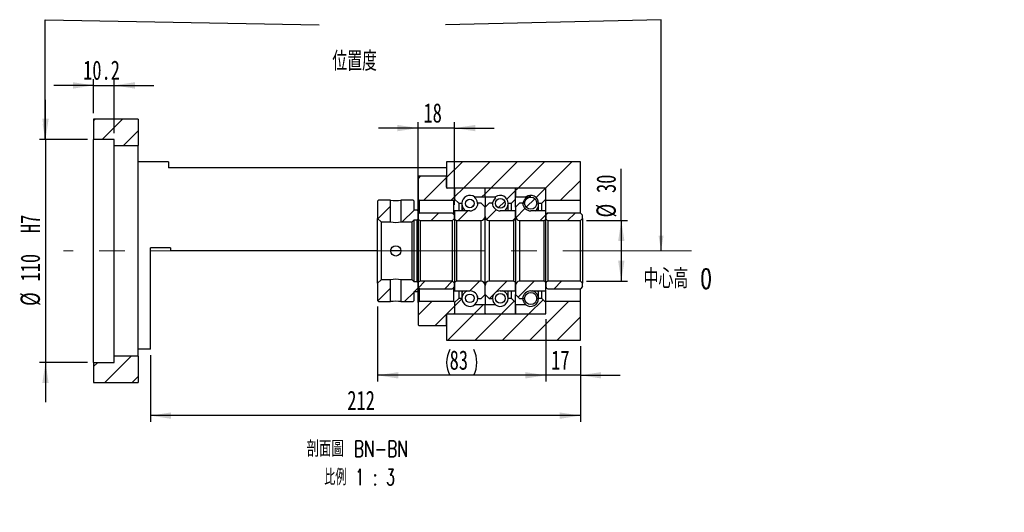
# Model space of a CAD drawing. Header units: millimetres. Extents: x 17 to 333, y 11 to 190.
# Tile 4 of 5: x 171 to 333, y 11 to 92. Entities that reach past the tile are written whole.
import ezdxf

# ---------------------------------------------------------------- set-up
doc = ezdxf.new("R2010")
doc.units = ezdxf.units.MM
doc.linetypes.add('CENTERX2', pattern=[20.32, 12.7, -2.54, 2.54, -2.54])
doc.layers.add('圖層0', color=7, linetype='Continuous')
doc.styles.add('SLDTEXTSTYLE0', font='TXT', dxfattribs={"width": 0.7})
doc.styles.add('SLDTEXTSTYLE1', font='TXT', dxfattribs={"width": 0.7, "bigfont": 'bigfont'})
doc.styles.add('SLDTEXTSTYLE4', font='TXT', dxfattribs={"width": 0.625, "bigfont": 'bigfont'})
doc.dimstyles.new('SLDDIMSTYLE1', dxfattribs={"dimtxt": 0.18, "dimasz": 2.5, "dimexe": 0, "dimexo": 0.0625, "dimgap": 0, "dimtad": 0, "dimtih": 1, "dimtoh": 1, "dimdec": 0, "dimrnd": 1e-09, "dimzin": 0, "dimdsep": 46, "dimtxsty": 'Standard', "dimsah": 1, "dimcen": 0.09, "dimadec": 0, "dimazin": 0, "dimtfac": 2.5, "dimtdec": 0, "dimtofl": 0, "dimtmove": 0, "dimatfit": 3, "dimfxl": 0, "dimfrac": 2, "dimtolj": 1, "dimtzin": 0, "dimarcsym": 0})
doc.dimstyles.new('SLDDIMSTYLE4', dxfattribs={"dimtxt": 3.389974, "dimasz": 2.5, "dimexe": 0, "dimexo": 0.0625, "dimgap": 0.847493, "dimtad": 1, "dimlfac": 3, "dimrnd": 1e-09, "dimzin": 12, "dimdsep": 46, "dimtxsty": 'SLDTEXTSTYLE0', "dimsah": 1, "dimcen": 0.09, "dimadec": 0, "dimazin": 3, "dimtfac": 1, "dimtmove": 0, "dimatfit": 0, "dimfxl": 0, "dimfrac": 2, "dimtolj": 1, "dimtzin": 12, "dimarcsym": 0})
doc.dimstyles.new('SLDDIMSTYLE5', dxfattribs={"dimtxt": 3.389974, "dimasz": 2.5, "dimexe": 0, "dimexo": 0.0625, "dimgap": 0.847493, "dimtad": 1, "dimdec": 1, "dimlfac": 3, "dimrnd": 1e-09, "dimzin": 12, "dimdsep": 46, "dimtxsty": 'SLDTEXTSTYLE0', "dimsah": 1, "dimcen": 0.09, "dimadec": 0, "dimazin": 3, "dimtfac": 1, "dimtdec": 1, "dimtmove": 0, "dimatfit": 0, "dimfxl": 0, "dimfrac": 2, "dimtolj": 1, "dimtzin": 12, "dimarcsym": 0})
doc.dimstyles.new('SLDDIMSTYLE6', dxfattribs={"dimtxt": 3.389974, "dimasz": 2.5, "dimexe": 0, "dimexo": 0.0625, "dimgap": 0.847493, "dimtad": 1, "dimlfac": 3, "dimrnd": 1e-09, "dimzin": 12, "dimdsep": 46, "dimtxsty": 'SLDTEXTSTYLE0', "dimsah": 1, "dimcen": 0.09, "dimadec": 0, "dimazin": 3, "dimtfac": 1, "dimtofl": 0, "dimtmove": 0, "dimatfit": 3, "dimfxl": 0, "dimfrac": 2, "dimtolj": 1, "dimtzin": 12, "dimarcsym": 0})

# ---------------------------------------------------------------- blocks, each defined once
blk = doc.blocks.new('_D_10')
at = {"layer": '圖層0', "color": 7}
for p, q in [((175.34, 72.42), (175.34, 78.94)), ((182.24, 72.42), (174.34, 72.42)), ((175.34, 72.42), (175.34, 35.75)), ((182.24, 35.75), (174.34, 35.75)), ((175.34, 35.75), (175.34, 29.23))]:
    blk.add_line(p, q, dxfattribs=at)
for points in [[(175.34, 72.42), (175.86, 75.81), (174.82, 75.81)], [(175.34, 35.75), (174.82, 32.36), (175.86, 32.36)]]:
    blk.add_solid(points, dxfattribs=at)
at = {"layer": '圖層0', "color": 7, "char_height": 3.175, "attachment_point": 1, "rotation": 90, "style": 'SLDTEXTSTYLE0'}
for s, insert in [('H7', (171.24, 57)), ('110', (171.24, 49.05)), ('%%c', (171.24, 45.03))]:
    blk.add_mtext(s, dxfattribs=dict(at, insert=insert))
blk = doc.blocks.new('_D_11')
at = {"layer": '圖層0', "color": 7}
for p, q in [((183.24, 81.29), (176.72, 81.29)), ((183.24, 76.75), (183.24, 82.29)), ((183.24, 81.29), (186.64, 81.29)), ((186.64, 73.42), (186.64, 82.29)), ((186.64, 81.29), (193.16, 81.29))]:
    blk.add_line(p, q, dxfattribs=at)
for points in [[(183.24, 81.29), (179.85, 81.81), (179.85, 80.76)], [(186.64, 81.29), (190.03, 80.76), (190.03, 81.81)]]:
    blk.add_solid(points, dxfattribs=at)
at = {"layer": '圖層0', "color": 7, "insert": (181.52, 85.38), "char_height": 3.175, "attachment_point": 1, "style": 'SLDTEXTSTYLE0'}
blk.add_mtext('10.2', dxfattribs=at)
blk = doc.blocks.new('_D_12')
at = {"layer": '圖層0', "color": 7}
for p, q in [((257.57, 42.75), (257.57, 32.63)), ((263.24, 38.42), (263.24, 32.63)), ((257.57, 33.63), (251.05, 33.63)), ((263.24, 33.63), (257.57, 33.63)), ((263.24, 33.63), (269.76, 33.63))]:
    blk.add_line(p, q, dxfattribs=at)
for points in [[(257.57, 33.63), (254.18, 34.15), (254.18, 33.11)], [(263.24, 33.63), (266.63, 33.11), (266.63, 34.15)]]:
    blk.add_solid(points, dxfattribs=at)
at = {"layer": '圖層0', "color": 7, "insert": (258.43, 37.72), "char_height": 3.175, "attachment_point": 1, "style": 'SLDTEXTSTYLE0'}
blk.add_mtext('17', dxfattribs=at)
blk = doc.blocks.new('_D_13')
at = {"layer": '圖層0', "color": 7}
for p, q in [((263.24, 38.42), (263.24, 26)), ((192.57, 36.92), (192.57, 26)), ((263.24, 27), (192.57, 27))]:
    blk.add_line(p, q, dxfattribs=at)
for points in [[(192.57, 27), (195.96, 26.47), (195.96, 27.52)], [(263.24, 27), (259.85, 27.52), (259.85, 26.47)]]:
    blk.add_solid(points, dxfattribs=at)
at = {"layer": '圖層0', "color": 7, "insert": (224.93, 31.09), "char_height": 3.175, "attachment_point": 1, "style": 'SLDTEXTSTYLE0'}
blk.add_mtext('212', dxfattribs=at)
blk = doc.blocks.new('_D_14')
at = {"layer": '圖層0', "color": 7}
for p, q in [((236.57, 61.58), (236.57, 75.27)), ((242.57, 61.67), (242.57, 75.27)), ((236.57, 74.27), (230.05, 74.27)), ((242.57, 74.27), (236.57, 74.27)), ((242.57, 74.27), (249.09, 74.27))]:
    blk.add_line(p, q, dxfattribs=at)
for points in [[(236.57, 74.27), (233.18, 74.79), (233.18, 73.75)], [(242.57, 74.27), (245.96, 73.75), (245.96, 74.79)]]:
    blk.add_solid(points, dxfattribs=at)
at = {"layer": '圖層0', "color": 7, "insert": (237.45, 78.36), "char_height": 3.175, "attachment_point": 1, "style": 'SLDTEXTSTYLE0'}
blk.add_mtext('18', dxfattribs=at)
blk = doc.blocks.new('_D_15')
at = {"layer": '圖層0', "color": 7}
for p, q in [((269.96, 59.08), (269.96, 67.58)), ((264.24, 59.08), (270.96, 59.08)), ((269.96, 59.08), (269.96, 49.08)), ((264.24, 49.08), (270.96, 49.08))]:
    blk.add_line(p, q, dxfattribs=at)
for points in [[(269.96, 59.08), (269.44, 55.69), (270.48, 55.69)], [(269.96, 49.08), (270.48, 52.47), (269.44, 52.47)]]:
    blk.add_solid(points, dxfattribs=at)
at = {"layer": '圖層0', "color": 7, "char_height": 3.175, "attachment_point": 1, "rotation": 90, "style": 'SLDTEXTSTYLE0'}
for s, insert in [('30', (265.87, 63.6)), ('%%c', (265.87, 59.58))]:
    blk.add_mtext(s, dxfattribs=dict(at, insert=insert))
blk = doc.blocks.new('_D_16')
at = {"layer": '圖層0', "color": 7}
for p, q in [((229.91, 44.92), (229.91, 32.63)), ((257.57, 42.85), (257.57, 32.63)), ((257.57, 33.63), (229.91, 33.63))]:
    blk.add_line(p, q, dxfattribs=at)
for centre, start, end in [((245.99, 35.74), 153.4349, 206.5651), ((241.49, 35.74), 333.4349, 26.5651)]:
    blk.add_arc(centre, 4.73, start, end, dxfattribs=at)
for points in [[(229.91, 33.63), (233.3, 33.1), (233.3, 34.15)], [(257.57, 33.63), (254.18, 34.15), (254.18, 33.1)]]:
    blk.add_solid(points, dxfattribs=at)
at = {"layer": '圖層0', "color": 7, "insert": (241.75, 37.72), "char_height": 3.175, "attachment_point": 1, "style": 'SLDTEXTSTYLE0'}
blk.add_mtext('83', dxfattribs=at)
blk = doc.blocks.new('SW_NOTE_4')
at = {"layer": '圖層0', "color": 0, "char_height": 2.6458, "attachment_point": 2}
for s, insert, style in [('\\M+19655\\M+196CA\\M+19AA4 BN-BN', (9.88, 3.41), 'SLDTEXTSTYLE1'), ('\\M+194E4\\M+197E1 1 : 3', (10.25, -1.26), 'SLDTEXTSTYLE4')]:
    blk.add_mtext(s, dxfattribs=dict(at, insert=insert, style=style))

msp = doc.modelspace()

# ---------------------------------------------------------------- hatches: boundary and pattern name
at = {"linetype": 'Continuous', "lineweight": 18}
h = msp.add_hatch(dxfattribs=at)
h.set_pattern_fill('ANSI31', style=0)
edge = h.paths.add_edge_path(flags=0)
edge.add_line((247.473, 64.4162), (242.673, 64.4162))
edge.add_arc((242.673, 64.3162), 0.1, 90, 180)
edge.add_line((242.573, 64.3162), (242.573, 62.5829))
edge.add_line((242.573, 62.5829), (243.2396, 61.9162))
edge.add_line((243.2396, 61.9162), (243.7796, 61.9162))
edge.add_arc((245.073, 61.9162), 1.2933, 53.031768, 180, ccw=False)
edge.add_line((245.8507, 62.9496), (247.573, 62.9496))
edge.add_line((247.573, 62.9496), (247.573, 64.3162))
edge.add_arc((247.473, 64.3162), 0.1, 0, 90)
h = msp.add_hatch(dxfattribs=at)
h.set_pattern_fill('ANSI31', style=0)
edge = h.paths.add_edge_path(flags=0)
edge.add_line((252.573, 62.5829), (252.573, 64.3162))
edge.add_arc((252.473, 64.3162), 0.1, 0, 90)
edge.add_line((252.473, 64.4162), (247.673, 64.4162))
edge.add_arc((247.673, 64.3162), 0.1, 90, 180)
edge.add_line((247.573, 64.3162), (247.573, 62.9496))
edge.add_line((247.573, 62.9496), (249.2952, 62.9496))
edge.add_arc((250.073, 61.9162), 1.2933, 0, 126.968232, ccw=False)
edge.add_line((251.3663, 61.9162), (251.9063, 61.9162))
edge.add_line((251.9063, 61.9162), (252.573, 62.5829))
h = msp.add_hatch(dxfattribs=at)
h.set_pattern_fill('ANSI31', style=0)
edge = h.paths.add_edge_path(flags=0)
edge.add_line((257.573, 62.5829), (257.573, 64.3162))
edge.add_arc((257.473, 64.3162), 0.1, 0, 90)
edge.add_line((257.473, 64.4162), (252.673, 64.4162))
edge.add_arc((252.673, 64.3162), 0.1, 90, 180)
edge.add_line((252.573, 64.3162), (252.573, 62.9496))
edge.add_line((252.573, 62.9496), (254.2952, 62.9496))
edge.add_arc((255.073, 61.9162), 1.2933, 0, 126.968232, ccw=False)
edge.add_line((256.3663, 61.9162), (256.9063, 61.9162))
edge.add_line((256.9063, 61.9162), (257.573, 62.5829))
h = msp.add_hatch(dxfattribs=at)
h.set_pattern_fill('ANSI31', style=0)
h.paths.add_polyline_path([(230.073, 62.4162), (229.9063, 62.2495), (229.9063, 59.3996), (230.473, 58.8329), (232.0563, 58.8329), (232.0563, 62.4162)], flags=0)
h = msp.add_hatch(dxfattribs=at)
h.set_pattern_fill('ANSI31', style=0)
h.paths.add_polyline_path([(236.573, 60.5829), (236.4063, 60.7496), (235.9063, 60.7496), (235.9063, 62.2495), (235.7396, 62.4162), (233.7563, 62.4162), (233.7563, 58.8329), (235.573, 58.8329), (235.9063, 59.1662), (236.4063, 59.1662), (236.573, 59.3329)], flags=0)
h = msp.add_hatch(dxfattribs=at)
h.set_pattern_fill('ANSI31', style=0)
edge = h.paths.add_edge_path(flags=0)
edge.add_line((247.573, 59.7496), (247.573, 61.2496))
edge.add_line((247.573, 61.2496), (246.9063, 61.9162))
edge.add_line((246.9063, 61.9162), (246.4037, 61.9162))
edge.add_arc((245.073, 61.9996), 1.3333, 270, 356.416678, ccw=False)
edge.add_line((245.073, 60.6662), (242.573, 60.6662))
edge.add_line((242.573, 60.6662), (242.573, 59.4162))
edge.add_arc((242.9063, 59.4162), 0.3333, 180, 270)
edge.add_line((242.9063, 59.0829), (246.9063, 59.0829))
edge.add_arc((246.9063, 59.7496), 0.6667, 270, 360)
h = msp.add_hatch(dxfattribs=at)
h.set_pattern_fill('ANSI31', style=0)
edge = h.paths.add_edge_path(flags=0)
edge.add_arc((245.073, 61.8831), 0.7042, 0, 360)
h = msp.add_hatch(dxfattribs=at)
h.set_pattern_fill('ANSI31', style=0)
edge = h.paths.add_edge_path(flags=0)
edge.add_line((248.7422, 61.9162), (248.2396, 61.9162))
edge.add_line((248.2396, 61.9162), (247.573, 61.2496))
edge.add_line((247.573, 61.2496), (247.573, 59.7496))
edge.add_arc((248.2396, 59.7496), 0.6667, 180, 270)
edge.add_line((248.2396, 59.0829), (252.2396, 59.0829))
edge.add_arc((252.2396, 59.4162), 0.3333, 270, 360)
edge.add_line((252.573, 59.4162), (252.573, 60.6662))
edge.add_line((252.573, 60.6662), (250.073, 60.6662))
edge.add_arc((250.073, 61.9996), 1.3333, 183.583322, 270, ccw=False)
h = msp.add_hatch(dxfattribs=at)
h.set_pattern_fill('ANSI31', style=0)
edge = h.paths.add_edge_path(flags=0)
edge.add_arc((250.073, 61.8915), 0.7919, 0, 360)
h = msp.add_hatch(dxfattribs=at)
h.set_pattern_fill('ANSI31', style=0)
edge = h.paths.add_edge_path(flags=0)
edge.add_line((253.7422, 61.9162), (253.2396, 61.9162))
edge.add_line((253.2396, 61.9162), (252.573, 61.2496))
edge.add_line((252.573, 61.2496), (252.573, 59.7496))
edge.add_arc((253.2396, 59.7496), 0.6667, 180, 270)
edge.add_line((253.2396, 59.0829), (257.2396, 59.0829))
edge.add_arc((257.2396, 59.4162), 0.3333, 270, 360)
edge.add_line((257.573, 59.4162), (257.573, 60.6662))
edge.add_line((257.573, 60.6662), (255.073, 60.6662))
edge.add_arc((255.073, 61.9996), 1.3333, 183.583322, 270, ccw=False)
h = msp.add_hatch(dxfattribs=at)
h.set_pattern_fill('ANSI31', style=0)
edge = h.paths.add_edge_path(flags=0)
edge.add_arc((255.073, 61.9152), 0.9987, 0, 360)
h = msp.add_hatch(dxfattribs=at)
h.set_pattern_fill('ANSI31', style=0)
edge = h.paths.add_edge_path(flags=0)
edge.add_line((242.2396, 59.0829), (242.573, 59.4162))
edge.add_line((242.573, 59.4162), (242.573, 59.9662))
edge.add_line((242.573, 59.9662), (242.2396, 60.2996))
edge.add_line((242.2396, 60.2996), (236.9063, 60.2996))
edge.add_arc((236.9063, 59.9662), 0.3333, 90, 180)
edge.add_line((236.573, 59.9662), (236.573, 59.4162))
edge.add_arc((236.9063, 59.4162), 0.3333, 180, 270)
edge.add_line((236.9063, 59.0829), (242.2396, 59.0829))
h = msp.add_hatch(dxfattribs=at)
h.set_pattern_fill('ANSI31', style=0)
edge = h.paths.add_edge_path(flags=0)
edge.add_line((263.2396, 59.0829), (263.573, 59.4162))
edge.add_line((263.573, 59.4162), (263.573, 59.9662))
edge.add_line((263.573, 59.9662), (263.2396, 60.2996))
edge.add_line((263.2396, 60.2996), (257.9063, 60.2996))
edge.add_arc((257.9063, 59.9662), 0.3333, 90, 180)
edge.add_line((257.573, 59.9662), (257.573, 59.4162))
edge.add_arc((257.9063, 59.4162), 0.3333, 180, 270)
edge.add_line((257.9063, 59.0829), (263.2396, 59.0829))
h = msp.add_hatch(dxfattribs=at)
h.set_pattern_fill('ANSI31', style=0)
h.paths.add_polyline_path([(229.9063, 45.9162), (230.073, 45.7496), (232.0563, 45.7496), (232.0563, 49.3329), (230.473, 49.3329), (229.9063, 48.7662)], flags=0)
h = msp.add_hatch(dxfattribs=at)
h.set_pattern_fill('ANSI31', style=0)
h.paths.add_polyline_path([(235.7396, 45.7496), (235.9063, 45.9162), (235.9063, 47.4162), (236.4063, 47.4162), (236.573, 47.5829), (236.573, 48.8329), (236.4063, 48.9996), (235.9063, 48.9996), (235.573, 49.3329), (233.7563, 49.3329), (233.7563, 45.7496)], flags=0)
h = msp.add_hatch(dxfattribs=at)
h.set_pattern_fill('ANSI31', style=0)
edge = h.paths.add_edge_path(flags=0)
edge.add_line((242.573, 48.7496), (242.2396, 49.0829))
edge.add_line((242.2396, 49.0829), (236.9063, 49.0829))
edge.add_arc((236.9063, 48.7495), 0.3333, 90, 180)
edge.add_line((236.573, 48.7495), (236.573, 48.1995))
edge.add_arc((236.9063, 48.1995), 0.3333, 180, 270)
edge.add_line((236.9063, 47.8662), (242.2396, 47.8662))
edge.add_line((242.2396, 47.8662), (242.573, 48.1995))
edge.add_line((242.573, 48.1995), (242.573, 48.7496))
h = msp.add_hatch(dxfattribs=at)
h.set_pattern_fill('ANSI31', style=0)
edge = h.paths.add_edge_path(flags=0)
edge.add_line((246.4037, 46.2496), (246.9063, 46.2496))
edge.add_line((246.9063, 46.2496), (247.573, 46.9162))
edge.add_line((247.573, 46.9162), (247.573, 48.4162))
edge.add_arc((246.9063, 48.4162), 0.6667, 0, 90)
edge.add_line((246.9063, 49.0829), (242.9063, 49.0829))
edge.add_arc((242.9063, 48.7495), 0.3333, 90, 180)
edge.add_line((242.573, 48.7495), (242.573, 47.4996))
edge.add_line((242.573, 47.4996), (245.073, 47.4996))
edge.add_arc((245.073, 46.1662), 1.3333, 3.583322, 90, ccw=False)
h = msp.add_hatch(dxfattribs=at)
h.set_pattern_fill('ANSI31', style=0)
edge = h.paths.add_edge_path(flags=0)
edge.add_line((247.573, 48.4162), (247.573, 46.9162))
edge.add_line((247.573, 46.9162), (248.2396, 46.2496))
edge.add_line((248.2396, 46.2496), (248.7422, 46.2496))
edge.add_arc((250.073, 46.1662), 1.3333, 90, 176.416678, ccw=False)
edge.add_line((250.073, 47.4996), (252.573, 47.4996))
edge.add_line((252.573, 47.4996), (252.573, 48.7495))
edge.add_arc((252.2396, 48.7495), 0.3333, 0, 90)
edge.add_line((252.2396, 49.0829), (248.2396, 49.0829))
edge.add_arc((248.2396, 48.4162), 0.6667, 90, 180)
h = msp.add_hatch(dxfattribs=at)
h.set_pattern_fill('ANSI31', style=0)
edge = h.paths.add_edge_path(flags=0)
edge.add_line((252.573, 48.4162), (252.573, 46.9162))
edge.add_line((252.573, 46.9162), (253.2396, 46.2496))
edge.add_line((253.2396, 46.2496), (253.7422, 46.2496))
edge.add_arc((255.073, 46.1662), 1.3333, 90, 176.416678, ccw=False)
edge.add_line((255.073, 47.4996), (257.573, 47.4996))
edge.add_line((257.573, 47.4996), (257.573, 48.7495))
edge.add_arc((257.2396, 48.7495), 0.3333, 0, 90)
edge.add_line((257.2396, 49.0829), (253.2396, 49.0829))
edge.add_arc((253.2396, 48.4162), 0.6667, 90, 180)
h = msp.add_hatch(dxfattribs=at)
h.set_pattern_fill('ANSI31', style=0)
edge = h.paths.add_edge_path(flags=0)
edge.add_line((263.573, 48.7496), (263.2396, 49.0829))
edge.add_line((263.2396, 49.0829), (257.9063, 49.0829))
edge.add_arc((257.9063, 48.7495), 0.3333, 90, 180)
edge.add_line((257.573, 48.7495), (257.573, 48.1995))
edge.add_arc((257.9063, 48.1995), 0.3333, 180, 270)
edge.add_line((257.9063, 47.8662), (263.2396, 47.8662))
edge.add_line((263.2396, 47.8662), (263.573, 48.1995))
edge.add_line((263.573, 48.1995), (263.573, 48.7496))
h = msp.add_hatch(dxfattribs=at)
h.set_pattern_fill('ANSI31', style=0)
edge = h.paths.add_edge_path(flags=0)
edge.add_arc((245.073, 46.2827), 0.7042, 0, 360)
h = msp.add_hatch(dxfattribs=at)
h.set_pattern_fill('ANSI31', style=0)
edge = h.paths.add_edge_path(flags=0)
edge.add_arc((250.073, 46.2743), 0.7919, 0, 360)
h = msp.add_hatch(dxfattribs=at)
h.set_pattern_fill('ANSI31', style=0)
edge = h.paths.add_edge_path(flags=0)
edge.add_arc((255.073, 46.2506), 0.9987, 0, 360)
h = msp.add_hatch(dxfattribs=at)
h.set_pattern_fill('ANSI31', style=0)
edge = h.paths.add_edge_path(flags=0)
edge.add_line((242.573, 45.5829), (242.573, 43.8496))
edge.add_arc((242.673, 43.8496), 0.1, 180, 270)
edge.add_line((242.673, 43.7496), (247.473, 43.7496))
edge.add_arc((247.473, 43.8496), 0.1, 270, 360)
edge.add_line((247.573, 43.8496), (247.573, 45.2162))
edge.add_line((247.573, 45.2162), (245.8507, 45.2162))
edge.add_arc((245.073, 46.2496), 1.2933, 180, 306.968232, ccw=False)
edge.add_line((243.7796, 46.2496), (243.2396, 46.2496))
edge.add_line((243.2396, 46.2496), (242.573, 45.5829))
h = msp.add_hatch(dxfattribs=at)
h.set_pattern_fill('ANSI31', style=0)
edge = h.paths.add_edge_path(flags=0)
edge.add_line((247.673, 43.7496), (252.473, 43.7496))
edge.add_arc((252.473, 43.8496), 0.1, 270, 360)
edge.add_line((252.573, 43.8496), (252.573, 45.5829))
edge.add_line((252.573, 45.5829), (251.9063, 46.2496))
edge.add_line((251.9063, 46.2496), (251.3663, 46.2496))
edge.add_arc((250.073, 46.2496), 1.2933, 233.031768, 360, ccw=False)
edge.add_line((249.2952, 45.2162), (247.573, 45.2162))
edge.add_line((247.573, 45.2162), (247.573, 43.8496))
edge.add_arc((247.673, 43.8496), 0.1, 180, 270)
h = msp.add_hatch(dxfattribs=at)
h.set_pattern_fill('ANSI31', style=0)
edge = h.paths.add_edge_path(flags=0)
edge.add_line((252.673, 43.7496), (257.473, 43.7496))
edge.add_arc((257.473, 43.8496), 0.1, 270, 360)
edge.add_line((257.573, 43.8496), (257.573, 45.5829))
edge.add_line((257.573, 45.5829), (256.9063, 46.2496))
edge.add_line((256.9063, 46.2496), (256.3663, 46.2496))
edge.add_arc((255.073, 46.2496), 1.2933, 233.031768, 360, ccw=False)
edge.add_line((254.2952, 45.2162), (252.573, 45.2162))
edge.add_line((252.573, 45.2162), (252.573, 43.8496))
edge.add_arc((252.673, 43.8496), 0.1, 180, 270)
at = {"layer": '圖層0', "linetype": 'Continuous', "lineweight": 18}
h = msp.add_hatch(dxfattribs=at)
h.set_pattern_fill('ANSI31', color=256, style=0)
h.paths.add_polyline_path([(190.573, 71.4162), (190.573, 75.7495), (183.2396, 75.7495), (183.2396, 72.4162), (186.6396, 72.4162), (186.6396, 71.4162)], flags=0)
h = msp.add_hatch(dxfattribs=at)
h.set_pattern_fill('ANSI31', color=256, style=0)
h.paths.add_polyline_path([(257.573, 62.4162), (263.2396, 62.4162), (263.2396, 68.7496), (241.2396, 68.7496), (241.2396, 64.4162), (257.573, 64.4162)], flags=0)
h = msp.add_hatch(dxfattribs=at)
h.set_pattern_fill('ANSI31', color=256, style=0)
edge = h.paths.add_edge_path(flags=0)
edge.add_line((236.573, 62.5829), (236.7396, 62.4162))
edge.add_line((236.7396, 62.4162), (242.4563, 62.4162))
edge.add_line((242.4563, 62.4162), (242.623, 62.5829))
edge.add_line((242.623, 62.5829), (242.623, 64.2496))
edge.add_line((242.623, 64.2496), (242.4563, 64.4162))
edge.add_line((242.4563, 64.4162), (241.373, 64.4162))
edge.add_arc((241.373, 64.5495), 0.1333, 180, 270, ccw=False)
edge.add_line((241.2396, 64.5495), (241.2396, 66.2496))
edge.add_line((241.2396, 66.2496), (241.073, 66.4162))
edge.add_line((241.073, 66.4162), (236.7396, 66.4162))
edge.add_line((236.7396, 66.4162), (236.573, 66.2496))
edge.add_line((236.573, 66.2496), (236.573, 62.5829))
h = msp.add_hatch(dxfattribs=at)
h.set_pattern_fill('ANSI31', color=256, style=0)
edge = h.paths.add_edge_path(flags=0)
edge.add_line((236.7396, 45.7496), (236.573, 45.5829))
edge.add_line((236.573, 45.5829), (236.573, 41.9162))
edge.add_line((236.573, 41.9162), (236.7396, 41.7496))
edge.add_line((236.7396, 41.7496), (241.073, 41.7496))
edge.add_line((241.073, 41.7496), (241.2396, 41.9162))
edge.add_line((241.2396, 41.9162), (241.2396, 43.6162))
edge.add_arc((241.373, 43.6162), 0.1333, 90, 180, ccw=False)
edge.add_line((241.373, 43.7496), (242.4563, 43.7496))
edge.add_line((242.4563, 43.7496), (242.623, 43.9162))
edge.add_line((242.623, 43.9162), (242.623, 45.5829))
edge.add_line((242.623, 45.5829), (242.4563, 45.7496))
edge.add_line((242.4563, 45.7496), (236.7396, 45.7496))
h = msp.add_hatch(dxfattribs=at)
h.set_pattern_fill('ANSI31', color=256, style=0)
h.paths.add_polyline_path([(241.2396, 39.4162), (263.2396, 39.4162), (263.2396, 45.7496), (257.573, 45.7496), (257.573, 43.7496), (241.2396, 43.7496)], flags=0)
h = msp.add_hatch(dxfattribs=at)
h.set_pattern_fill('ANSI31', color=256, style=0)
h.paths.add_polyline_path([(183.2396, 35.7496), (183.2396, 32.4162), (190.573, 32.4162), (190.573, 36.7495), (186.6396, 36.7495), (186.6396, 35.7496)], flags=0)

# ---------------------------------------------------------------- linework, layer by layer
at = {"color": 7, "linetype": 'Continuous', "lineweight": 25}
for p, q in [((183.2396, 75.7495), (183.2396, 72.4162)), ((190.573, 75.7495), (183.2396, 75.7495)), ((190.573, 75.7495), (190.573, 71.4162)), ((186.6396, 72.4162), (183.2396, 72.4162)), ((183.2396, 35.7496), (183.2396, 72.4162)), ((186.6396, 71.4162), (186.6396, 72.4162)), ((186.6396, 71.4162), (190.573, 71.4162)), ((186.6396, 36.7495), (186.6396, 71.4162)), ((190.573, 36.7495), (190.573, 71.4162)), ((195.573, 68.7496), (190.573, 68.7496)), ((195.573, 68.7496), (195.573, 67.7496)), ((241.2396, 68.7496), (241.2396, 64.4162)), ((263.2396, 68.7496), (241.2396, 68.7496)), ((263.2396, 62.4162), (263.2396, 68.7496)), ((241.2396, 67.7496), (195.573, 67.7496)), ((236.573, 66.2496), (236.7396, 66.4162)), ((236.7396, 66.4162), (241.073, 66.4162)), ((241.073, 66.4162), (241.2396, 66.2496)), ((236.573, 66.2496), (236.573, 62.5829)), ((241.2396, 64.5495), (241.2396, 66.2496)), ((257.573, 64.4162), (241.2396, 64.4162)), ((242.4563, 64.4162), (241.373, 64.4162)), ((242.4563, 64.4162), (242.623, 64.2496)), ((242.573, 64.3162), (242.573, 62.5829)), ((242.623, 62.5829), (242.623, 64.2496)), ((247.473, 64.4162), (242.673, 64.4162)), ((247.573, 62.9496), (247.573, 64.3162)), ((252.473, 64.4162), (247.673, 64.4162)), ((252.573, 62.5829), (252.573, 64.3162)), ((252.573, 64.3162), (252.573, 62.9496)), ((257.473, 64.4162), (252.673, 64.4162)), ((257.573, 62.4162), (257.573, 64.4162)), ((257.573, 62.5829), (257.573, 64.3162)), ((229.9063, 62.2495), (230.073, 62.4162)), ((229.9063, 62.2495), (229.9063, 59.3996)), ((232.0563, 62.4162), (230.073, 62.4162)), ((232.0563, 58.8329), (232.0563, 62.4162)), ((233.7563, 62.4162), (233.7563, 58.8329)), ((235.7396, 62.4162), (233.7563, 62.4162)), ((235.7396, 62.4162), (235.9063, 62.2495)), ((235.9063, 60.7496), (235.9063, 62.2495)), ((236.7396, 62.4162), (236.573, 62.5829)), ((236.573, 60.5829), (236.573, 62.5829)), ((236.7396, 62.4162), (242.4563, 62.4162)), ((236.7396, 62.4162), (236.7396, 60.2549)), ((242.623, 62.5829), (242.4563, 62.4162)), ((242.4563, 60.0829), (242.4563, 62.4162)), ((242.573, 62.5829), (243.2396, 61.9162)), ((243.2396, 61.9162), (243.2396, 60.6662)), ((243.2396, 61.9162), (243.7796, 61.9162)), ((243.7796, 61.9162), (243.7796, 60.6662)), ((245.8507, 62.9496), (245.8507, 62.8106)), ((245.8507, 62.9496), (247.573, 62.9496)), ((246.9063, 61.9162), (246.4037, 61.9162)), ((247.573, 61.2496), (246.9063, 61.9162)), ((247.573, 62.9496), (247.573, 61.2496)), ((247.573, 62.9496), (249.2952, 62.9496)), ((248.2396, 61.9162), (247.573, 61.2496)), ((248.7422, 61.9162), (248.2396, 61.9162)), ((249.2952, 62.7978), (249.2952, 62.9496)), ((251.3663, 60.6662), (251.3663, 61.9162)), ((251.3663, 61.9162), (251.9063, 61.9162)), ((251.9063, 61.9162), (252.573, 62.5829)), ((251.9063, 60.6662), (251.9063, 61.9162)), ((252.573, 62.9496), (254.2952, 62.9496)), ((252.573, 61.2496), (252.573, 62.5829)), ((253.2396, 61.9162), (252.573, 61.2496)), ((253.7422, 61.9162), (253.2396, 61.9162)), ((254.2952, 62.7529), (254.2952, 62.9496)), ((256.3663, 60.6662), (256.3663, 61.9162)), ((256.3663, 61.9162), (256.9063, 61.9162)), ((256.9063, 61.9162), (257.573, 62.5829)), ((256.9063, 60.6662), (256.9063, 61.9162)), ((257.573, 62.4162), (263.2396, 62.4162)), ((257.573, 60.6662), (257.573, 62.4162)), ((263.2396, 60.2996), (263.2396, 62.4162)), ((236.4063, 60.7496), (235.9063, 60.7496)), ((236.4063, 60.7496), (236.573, 60.5829)), ((236.573, 59.3329), (236.573, 60.5829)), ((236.573, 59.9662), (236.573, 59.4162)), ((242.2396, 60.2996), (236.9063, 60.2996)), ((242.2396, 60.2996), (242.573, 59.9662)), ((245.073, 60.6662), (242.573, 60.6662)), ((242.573, 60.6662), (242.573, 59.4162)), ((242.573, 59.4162), (242.573, 59.9662)), ((247.573, 59.7496), (247.573, 61.2496)), ((252.573, 60.6662), (250.073, 60.6662)), ((252.573, 61.2496), (252.573, 59.7496)), ((252.573, 59.4162), (252.573, 60.6662)), ((257.573, 60.6662), (255.073, 60.6662)), ((257.573, 59.4162), (257.573, 60.6662)), ((257.573, 59.9662), (257.573, 59.4162)), ((263.2396, 60.2996), (257.9063, 60.2996)), ((263.2396, 60.2996), (263.573, 59.9662)), ((263.573, 59.4162), (263.573, 59.9662)), ((230.473, 58.8329), (229.9063, 59.3996)), ((229.9063, 48.7662), (229.9063, 59.3996)), ((230.473, 58.8329), (230.473, 49.3329)), ((230.473, 58.8329), (232.0563, 58.8329)), ((233.7563, 58.8329), (235.573, 58.8329)), ((235.9063, 59.1662), (235.573, 58.8329)), ((235.573, 49.3329), (235.573, 58.8329)), ((235.9063, 59.1662), (236.4063, 59.1662)), ((235.9063, 48.9996), (235.9063, 59.1662)), ((236.573, 59.3329), (236.4063, 59.1662)), ((236.4063, 48.9996), (236.4063, 59.1662)), ((236.573, 59.3329), (236.573, 48.8329)), ((236.9063, 59.0829), (236.9063, 49.0829)), ((236.9063, 59.0829), (242.2396, 59.0829)), ((242.573, 59.4162), (242.2396, 59.0829)), ((242.2396, 49.0829), (242.2396, 59.0829)), ((242.573, 59.4162), (242.573, 48.7495)), ((242.9063, 49.0829), (242.9063, 59.0829)), ((242.9063, 59.0829), (246.9063, 59.0829)), ((246.9063, 49.0829), (246.9063, 59.0829)), ((247.573, 48.4162), (247.573, 59.7496)), ((248.2396, 59.0829), (248.2396, 49.0829)), ((248.2396, 59.0829), (252.2396, 59.0829)), ((252.2396, 59.0829), (252.2396, 49.0829)), ((252.573, 59.4162), (252.573, 48.7495)), ((253.2396, 59.0829), (253.2396, 49.0829)), ((253.2396, 59.0829), (257.2396, 59.0829)), ((257.2396, 59.0829), (257.2396, 49.0829)), ((257.573, 48.7495), (257.573, 59.4162)), ((257.9063, 59.0829), (257.9063, 49.0829)), ((257.9063, 59.0829), (263.2396, 59.0829)), ((263.573, 59.4162), (263.2396, 59.0829)), ((263.2396, 49.0829), (263.2396, 59.0829)), ((263.573, 59.4162), (263.573, 48.7495)), ((195.9063, 54.5829), (192.573, 54.5829)), ((192.573, 37.9162), (192.573, 54.5829)), ((195.9063, 54.5829), (195.9063, 54.0829)), ((229.9063, 54.0829), (195.9063, 54.0829)), ((233.7563, 54.0829), (232.0673, 54.0829)), ((229.9063, 48.7662), (230.473, 49.3329)), ((229.9063, 48.7662), (229.9063, 45.9162)), ((232.0563, 49.3329), (230.473, 49.3329)), ((232.0563, 45.7496), (232.0563, 49.3329)), ((235.573, 49.3329), (233.7563, 49.3329)), ((233.7563, 49.3329), (233.7563, 45.7496)), ((235.573, 49.3329), (235.9063, 48.9996)), ((236.4063, 48.9996), (235.9063, 48.9996)), ((236.4063, 48.9996), (236.573, 48.8329)), ((236.573, 47.5829), (236.573, 48.8329)), ((236.573, 48.7495), (236.573, 48.1995)), ((242.2396, 49.0829), (236.9063, 49.0829)), ((242.2396, 49.0829), (242.573, 48.7495)), ((242.573, 48.1995), (242.573, 48.7495)), ((242.573, 48.7495), (242.573, 47.4995)), ((246.9063, 49.0829), (242.9063, 49.0829)), ((252.2396, 49.0829), (248.2396, 49.0829)), ((252.573, 47.4995), (252.573, 48.7495)), ((257.2396, 49.0829), (253.2396, 49.0829)), ((257.573, 48.7495), (257.573, 48.1995)), ((257.573, 47.4995), (257.573, 48.7495)), ((263.2396, 49.0829), (257.9063, 49.0829)), ((263.2396, 49.0829), (263.573, 48.7495)), ((263.573, 48.1995), (263.573, 48.7495)), ((235.9063, 47.4162), (236.4063, 47.4162)), ((235.9063, 45.9162), (235.9063, 47.4162)), ((236.573, 47.5829), (236.4063, 47.4162)), ((236.573, 45.5829), (236.573, 47.5829)), ((236.7396, 47.9109), (236.7396, 45.7496)), ((236.9063, 47.8662), (242.2396, 47.8662)), ((242.573, 48.1995), (242.2396, 47.8662)), ((242.4563, 45.7496), (242.4563, 48.0829)), ((242.573, 47.4995), (245.073, 47.4995)), ((243.2396, 47.4995), (243.2396, 46.2496)), ((243.7796, 47.4995), (243.7796, 46.2496)), ((247.573, 46.9162), (247.573, 48.4162)), ((250.073, 47.4995), (252.573, 47.4995)), ((251.3663, 46.2496), (251.3663, 47.4995)), ((251.9063, 46.2496), (251.9063, 47.4995)), ((252.573, 48.4162), (252.573, 46.9162)), ((255.073, 47.4995), (257.573, 47.4995)), ((256.3663, 46.2496), (256.3663, 47.4995)), ((256.9063, 46.2496), (256.9063, 47.4995)), ((257.573, 45.7496), (257.573, 47.4995)), ((257.9063, 47.8662), (263.2396, 47.8662)), ((263.573, 48.1995), (263.2396, 47.8662)), ((263.2396, 45.7496), (263.2396, 47.8662)), ((230.073, 45.7496), (229.9063, 45.9162)), ((230.073, 45.7496), (232.0563, 45.7496)), ((233.7563, 45.7496), (235.7396, 45.7496)), ((235.9063, 45.9162), (235.7396, 45.7496)), ((236.573, 45.5829), (236.7396, 45.7496)), ((236.573, 45.5829), (236.573, 41.9162)), ((242.4563, 45.7496), (236.7396, 45.7496)), ((242.4563, 45.7496), (242.623, 45.5829)), ((243.2396, 46.2496), (242.573, 45.5829)), ((242.573, 45.5829), (242.573, 43.8496)), ((242.623, 43.9162), (242.623, 45.5829)), ((243.7796, 46.2496), (243.2396, 46.2496)), ((246.4037, 46.2496), (246.9063, 46.2496)), ((246.9063, 46.2496), (247.573, 46.9162)), ((247.573, 46.9162), (247.573, 45.2162)), ((247.573, 46.9162), (248.2396, 46.2496)), ((248.2396, 46.2496), (248.7422, 46.2496)), ((251.9063, 46.2496), (251.3663, 46.2496)), ((252.573, 45.5829), (251.9063, 46.2496)), ((252.573, 45.5829), (252.573, 46.9162)), ((252.573, 46.9162), (253.2396, 46.2496)), ((252.573, 43.8496), (252.573, 45.5829)), ((253.2396, 46.2496), (253.7422, 46.2496)), ((256.9063, 46.2496), (256.3663, 46.2496)), ((257.573, 45.5829), (256.9063, 46.2496)), ((257.573, 43.7496), (257.573, 45.7496)), ((263.2396, 45.7496), (257.573, 45.7496)), ((257.573, 43.8496), (257.573, 45.5829)), ((263.2396, 39.4162), (263.2396, 45.7496)), ((241.2396, 43.7496), (241.2396, 39.4162)), ((241.2396, 43.7496), (257.573, 43.7496)), ((241.373, 43.7496), (242.4563, 43.7496)), ((242.623, 43.9162), (242.4563, 43.7496)), ((242.673, 43.7496), (247.473, 43.7496)), ((245.8507, 45.2642), (245.8507, 45.2162)), ((247.573, 45.2162), (245.8507, 45.2162)), ((247.573, 43.8496), (247.573, 45.2162)), ((249.2952, 45.2162), (247.573, 45.2162)), ((247.673, 43.7496), (252.473, 43.7496)), ((249.2952, 45.2162), (249.2952, 45.2571)), ((254.2952, 45.2162), (252.573, 45.2162)), ((252.573, 45.2162), (252.573, 43.8496)), ((252.673, 43.7496), (257.473, 43.7496)), ((254.2952, 45.2162), (254.2952, 45.2381)), ((241.2396, 41.9162), (241.2396, 43.6162)), ((236.7396, 41.7496), (236.573, 41.9162)), ((241.073, 41.7496), (236.7396, 41.7496)), ((241.2396, 41.9162), (241.073, 41.7496)), ((241.2396, 39.4162), (263.2396, 39.4162)), ((192.573, 37.9162), (190.573, 37.9162)), ((183.2396, 35.7496), (186.6396, 35.7496)), ((183.2396, 35.7496), (183.2396, 32.4162)), ((186.6396, 35.7496), (186.6396, 36.7495)), ((190.573, 36.7495), (186.6396, 36.7495)), ((190.573, 36.7495), (190.573, 32.4162)), ((183.2396, 32.4162), (190.573, 32.4162))]:
    msp.add_line(p, q, dxfattribs=at)
for centre, radius in [((245.073, 61.8831), 0.7042), ((250.073, 61.8915), 0.7919), ((255.073, 61.9152), 0.9987), ((232.9063, 54.0829), 0.85), ((245.073, 46.2827), 0.7042), ((250.073, 46.2743), 0.7919), ((255.073, 46.2506), 0.9987)]:
    msp.add_circle(centre, radius, dxfattribs=at)
for centre, radius, start, end in [((241.373, 64.5495), 0.1333, 180, 270), ((242.673, 64.3162), 0.1, 90, 180), ((245.073, 61.9162), 1.2933, 53.031768, 180), ((247.473, 64.3162), 0.1, 0, 90), ((247.673, 64.3162), 0.1, 90, 180), ((250.073, 61.9162), 1.2933, 0, 126.968232), ((252.473, 64.3162), 0.1, 0, 90), ((252.673, 64.3162), 0.1, 90, 180), ((255.073, 61.9162), 1.2933, 0, 126.968232), ((257.473, 64.3162), 0.1, 0, 90), ((232.9063, 70.7269), 8.354, 264.160214, 275.839786), ((245.073, 61.783), 1.2917, 178.575141, 239.839669), ((245.073, 61.9996), 1.3333, 270, 356.416678), ((245.073, 61.783), 1.2917, 353.58575, 51.551715), ((250.073, 61.9996), 1.3333, 183.583322, 270), ((250.073, 61.7696), 1.2917, 128.336631, 185.456078), ((250.073, 61.7696), 1.2917, 301.326829, 1.429378), ((255.073, 61.9996), 1.3333, 183.583322, 270), ((255.073, 61.723), 1.2917, 90, 182.638823), ((255.073, 61.723), 1.2917, 305.099863, 1.445338), ((236.9063, 59.9662), 0.3333, 90, 180), ((245.073, 60.7542), 1.2917, 156.531184, 183.906192), ((250.073, 60.7205), 1.2917, 357.589826, 23.958898), ((255.073, 60.6093), 1.2917, 2.524622, 25.537383), ((257.9063, 59.9662), 0.3333, 90, 180), ((232.9063, 63.5429), 4.7861, 259.770144, 280.229856), ((236.9063, 59.4162), 0.3333, 180, 270), ((242.9063, 59.4162), 0.3333, 180, 270), ((246.9063, 59.7496), 0.6667, 270, 0), ((248.2396, 59.7496), 0.6667, 180, 270), ((252.2396, 59.4162), 0.3333, 270, 0), ((253.2396, 59.7496), 0.6667, 180, 270), ((257.2396, 59.4162), 0.3333, 270, 0), ((257.9063, 59.4162), 0.3333, 180, 270), ((232.9063, 44.623), 4.786, 79.769864, 100.230136), ((236.9063, 48.7495), 0.3333, 90, 180), ((242.9063, 48.7495), 0.3333, 90, 180), ((246.9063, 48.4162), 0.6667, 0, 90), ((248.2396, 48.4162), 0.6667, 90, 180), ((252.2396, 48.7495), 0.3333, 0, 90), ((253.2396, 48.4162), 0.6667, 90, 180), ((257.2396, 48.7495), 0.3333, 0, 90), ((257.9063, 48.7495), 0.3333, 90, 180), ((236.9063, 48.1995), 0.3333, 180, 270), ((245.073, 46.2827), 1.2917, 109.594413, 181.392368), ((245.073, 47.1234), 1.2917, 163.071309, 198.993109), ((245.073, 46.1662), 1.3333, 3.583322, 90), ((250.073, 46.1662), 1.3333, 90, 176.416678), ((250.073, 46.2743), 1.2917, 358.610274, 71.55009), ((250.073, 47.0942), 1.2917, 341.494958, 18.289863), ((255.073, 46.1662), 1.3333, 90, 176.416678), ((255.073, 46.2506), 1.2917, 358.617641, 75.222495), ((255.073, 47.0031), 1.2917, 358.314447, 22.601822), ((257.9063, 48.1995), 0.3333, 180, 270), ((232.9063, 37.4387), 8.3542, 84.160322, 95.839678), ((245.073, 46.2496), 1.2933, 180, 306.968232), ((245.073, 46.2827), 1.2917, 309.261045, 18.993109), ((250.073, 46.2743), 1.2917, 159.513366, 230.672078), ((250.073, 46.2496), 1.2933, 233.031768, 0), ((255.073, 46.2506), 1.2917, 152.028598, 230.485012), ((255.073, 46.2496), 1.2933, 233.031768, 0), ((241.373, 43.6162), 0.1333, 90, 180), ((242.673, 43.8496), 0.1, 180, 270), ((247.473, 43.8496), 0.1, 270, 360), ((247.673, 43.8496), 0.1, 180, 270), ((252.473, 43.8496), 0.1, 270, 0), ((252.673, 43.8496), 0.1, 180, 270), ((257.473, 43.8496), 0.1, 270, 0)]:
    msp.add_arc(centre, radius, start, end, dxfattribs=at)
at = {"layer": '圖層0', "color": 7, "linetype": 'CENTERX2', "lineweight": 18, "ltscale": 1.666667}
msp.add_line((281.5028, 54.0829), (178.2855, 54.0829), dxfattribs=at)

# ---------------------------------------------------------------- block references
at = {"layer": '圖層0'}
msp.add_blockref('SW_NOTE_4', (216.7003, 19.4593), dxfattribs=at)

# ---------------------------------------------------------------- texts
at = {"layer": '圖層0', "color": 7, "char_height": 3.175, "attachment_point": 1, "style": 'SLDTEXTSTYLE1'}
for s, insert in [('\\M+188CA\\M+19275\\M+19378', (222.4763, 86.8614)), ('\\M+19286\\M+19053\\M+18D82 0', (273.6228, 51.0975))]:
    msp.add_mtext(s, dxfattribs=dict(at, insert=insert))

# ---------------------------------------------------------------- dimensions: what is measured, and where the dimension line sits
at = {"layer": '圖層0', "color": 7}
for base, p1, p2, dimstyle, picture, middle in [((186.6396, 81.2861), (183.2396, 75.7495), (186.6396, 72.4162), 'SLDDIMSTYLE5', '_D_11', (184.9945, 81.2861)), ((236.573, 74.2698), (242.573, 60.6662), (236.573, 60.5829), 'SLDDIMSTYLE4', '_D_14', (239.4331, 74.2698)), ((257.573, 33.6295), (263.2396, 39.4162), (257.573, 43.7496), 'SLDDIMSTYLE4', '_D_12', (260.4134, 33.6295)), ((192.573, 26.9957), (263.2396, 39.4162), (192.573, 37.9162), 'SLDDIMSTYLE6', '_D_13', (227.9063, 26.9957))]:
    dim = msp.add_linear_dim(base=base, p1=p1, p2=p2, dimstyle=dimstyle, dxfattribs=at)
    dim.commit()
    dim.dimension.update_dxf_attribs({"geometry": picture, "text_midpoint": middle, "dimtype": 160})
for base, p1, p2, text, dimstyle, picture, middle in [((175.3377, 35.7496), (183.2396, 72.4162), (183.2396, 35.7496), '%%c<>  H7', 'SLDDIMSTYLE5', '_D_10', (175.3377, 53.5509)), ((269.9634, 49.0829), (263.2396, 59.0829), (263.2396, 49.0829), '%%c<>', 'SLDDIMSTYLE6', '_D_15', (269.9634, 63.5779))]:
    dim = msp.add_linear_dim(base=base, p1=p1, p2=p2, angle=90, text=text, dimstyle=dimstyle, dxfattribs=at)
    dim.commit()
    dim.dimension.update_dxf_attribs({"geometry": picture, "text_midpoint": middle, "dimtype": 160})
dim = msp.add_linear_dim(base=(229.9063, 33.6255), p1=(257.573, 43.8496), p2=(229.9063, 45.9162), text='(<>)', dimstyle='SLDDIMSTYLE6', dxfattribs=at)
dim.commit()
dim.dimension.update_dxf_attribs({"geometry": '_D_16', "text_midpoint": (243.7396, 33.6255), "dimtype": 160})

# ---------------------------------------------------------------- leaders
for points in [[(175.2818, 72.4162), (175.2818, 92.0938), (220.2997, 91.2504)], [(276.4924, 54.0829), (276.4924, 92.0938), (241.0446, 91.2504)]]:
    msp.add_leader(points, dimstyle='SLDDIMSTYLE1', dxfattribs=at)

doc.saveas('drawing.dxf')
